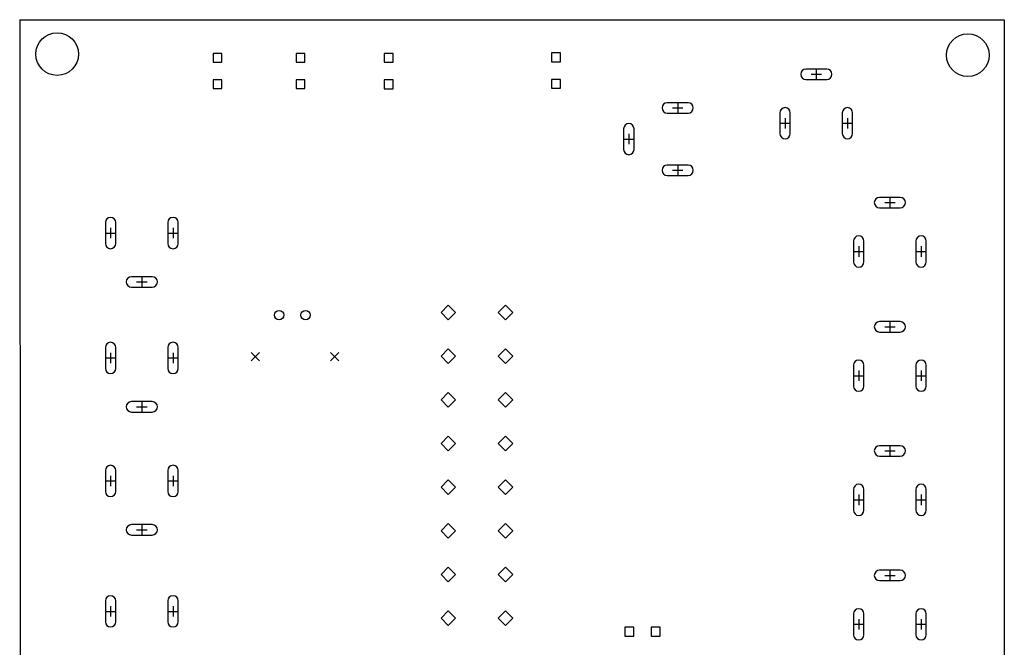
# Model space of a CAD drawing. Extents: x -2 to 95, y -116 to 0.
# Tile 5 of 5: x 0 to 95, y -60 to 0. Entities that reach past the tile are written whole.
import ezdxf

# ---------------------------------------------------------------- set-up
doc = ezdxf.new("R2010")
doc.units = 0
doc.layers.add('BLACK', color=7, linetype='CONTINUOUS')

msp = doc.modelspace()

# ---------------------------------------------------------------- linework, layer by layer
at = {"layer": 'BLACK', "linetype": 'CONTINUOUS'}
for p, q in [((0, 0), (94.72, 0)), ((0, 0), (0.07, -94.85)), ((94.72, 0), (94.73, -94.86)), ((19.450733, -3.239267), (18.609267, -3.239267)), ((18.609267, -3.239267), (18.609267, -4.080733)), ((19.450733, -4.080733), (19.450733, -3.239267)), ((27.426333, -3.239267), (26.584867, -3.239267)), ((26.584867, -3.239267), (26.584867, -4.080733)), ((27.426333, -4.080733), (27.426333, -3.239267)), ((35.922733, -3.248867), (35.081267, -3.248867)), ((35.081267, -3.248867), (35.081267, -4.090333)), ((35.922733, -4.090333), (35.922733, -3.248867)), ((52.016333, -3.199267), (51.174867, -3.199267)), ((51.174867, -3.199267), (51.174867, -4.040733)), ((52.016333, -4.040733), (52.016333, -3.199267)), ((18.609267, -4.080733), (19.450733, -4.080733)), ((26.584867, -4.080733), (27.426333, -4.080733)), ((35.081267, -4.090333), (35.922733, -4.090333)), ((51.174867, -4.040733), (52.016333, -4.040733)), ((77.64, -4.7475), (75.64, -4.7475)), ((76.14, -5.2475), (77.14, -5.2475)), ((76.64, -4.7475), (76.64, -5.7475)), ((19.450733, -5.779267), (18.609267, -5.779267)), ((18.609267, -5.779267), (18.609267, -6.620733)), ((18.609267, -6.620733), (19.450733, -6.620733)), ((19.450733, -6.620733), (19.450733, -5.779267)), ((27.426333, -5.779267), (26.584867, -5.779267)), ((26.584867, -5.779267), (26.584867, -6.620733)), ((26.584867, -6.620733), (27.426333, -6.620733)), ((27.426333, -6.620733), (27.426333, -5.779267)), ((35.922733, -5.788867), (35.081267, -5.788867)), ((35.081267, -5.788867), (35.081267, -6.630333)), ((35.081267, -6.630333), (35.922733, -6.630333)), ((35.922733, -6.630333), (35.922733, -5.788867)), ((52.016333, -5.739267), (51.174867, -5.739267)), ((51.174867, -5.739267), (51.174867, -6.580733)), ((51.174867, -6.580733), (52.016333, -6.580733)), ((52.016333, -6.580733), (52.016333, -5.739267)), ((75.64, -5.7475), (77.64, -5.7475)), ((64.3075, -7.975), (62.3075, -7.975)), ((62.8075, -8.475), (63.8075, -8.475)), ((63.3075, -7.975), (63.3075, -8.975)), ((62.3075, -8.975), (64.3075, -8.975)), ((73.14, -8.9475), (73.14, -10.9475)), ((73.64, -9.4475), (73.64, -10.4475)), ((74.14, -10.9475), (74.14, -8.9475)), ((79.14, -8.9475), (79.14, -10.9475)), ((79.64, -9.4475), (79.64, -10.4475)), ((80.14, -10.9475), (80.14, -8.9475)), ((73.14, -9.9475), (74.14, -9.9475)), ((79.14, -9.9475), (80.14, -9.9475)), ((58.1075, -10.475), (58.1075, -12.475)), ((58.6075, -10.975), (58.6075, -11.975)), ((59.1075, -12.475), (59.1075, -10.475)), ((58.1075, -11.475), (59.1075, -11.475)), ((64.3075, -13.975), (62.3075, -13.975)), ((63.3075, -13.975), (63.3075, -14.975)), ((62.3075, -14.975), (64.3075, -14.975)), ((62.8075, -14.475), (63.8075, -14.475)), ((84.72, -17.0775), (82.72, -17.0775)), ((83.22, -17.5775), (84.22, -17.5775)), ((83.72, -17.0775), (83.72, -18.0775)), ((82.72, -18.0775), (84.72, -18.0775)), ((8.25, -19.5067), (8.25, -21.5067)), ((9.25, -21.5067), (9.25, -19.5067)), ((14.25, -19.5067), (14.25, -21.5067)), ((15.25, -21.5067), (15.25, -19.5067)), ((8.25, -20.5067), (9.25, -20.5067)), ((8.75, -20.0067), (8.75, -21.0067)), ((14.25, -20.5067), (15.25, -20.5067)), ((14.75, -20.0067), (14.75, -21.0067)), ((80.22, -21.2775), (80.22, -23.2775)), ((80.72, -21.7775), (80.72, -22.7775)), ((81.22, -23.2775), (81.22, -21.2775)), ((86.22, -21.2775), (86.22, -23.2775)), ((86.72, -21.7775), (86.72, -22.7775)), ((87.22, -23.2775), (87.22, -21.2775)), ((80.22, -22.2775), (81.22, -22.2775)), ((86.22, -22.2775), (87.22, -22.2775)), ((12.75, -24.7067), (10.75, -24.7067)), ((11.25, -25.2067), (12.25, -25.2067)), ((11.75, -24.7067), (11.75, -25.7067)), ((10.75, -25.7067), (12.75, -25.7067)), ((41.237, -27.43), (40.537, -28.13)), ((41.937, -28.13), (41.237, -27.43)), ((46.737, -27.43), (46.037, -28.13)), ((47.437, -28.13), (46.737, -27.43)), ((40.537, -28.13), (41.237, -28.83)), ((41.237, -28.83), (41.937, -28.13)), ((46.037, -28.13), (46.737, -28.83)), ((46.737, -28.83), (47.437, -28.13)), ((84.72, -29.0175), (82.72, -29.0175)), ((83.72, -29.0175), (83.72, -30.0175)), ((82.72, -30.0175), (84.72, -30.0175)), ((83.22, -29.5175), (84.22, -29.5175)), ((8.25, -31.5067), (8.25, -33.5067)), ((8.75, -32.0067), (8.75, -33.0067)), ((9.25, -33.5067), (9.25, -31.5067)), ((14.25, -31.5067), (14.25, -33.5067)), ((14.75, -32.0067), (14.75, -33.0067)), ((15.25, -33.5067), (15.25, -31.5067)), ((22.281, -31.994), (23.081, -32.794)), ((23.081, -31.994), (22.281, -32.794)), ((29.901, -31.994), (30.701, -32.794)), ((30.701, -31.994), (29.901, -32.794)), ((41.237, -31.63), (40.537, -32.33)), ((41.937, -32.33), (41.237, -31.63)), ((46.737, -31.63), (46.037, -32.33)), ((47.437, -32.33), (46.737, -31.63)), ((8.25, -32.5067), (9.25, -32.5067)), ((14.25, -32.5067), (15.25, -32.5067)), ((40.537, -32.33), (41.237, -33.03)), ((41.237, -33.03), (41.937, -32.33)), ((46.037, -32.33), (46.737, -33.03)), ((46.737, -33.03), (47.437, -32.33)), ((80.22, -33.2175), (80.22, -35.2175)), ((80.72, -33.7175), (80.72, -34.7175)), ((81.22, -35.2175), (81.22, -33.2175)), ((86.22, -33.2175), (86.22, -35.2175)), ((86.72, -33.7175), (86.72, -34.7175)), ((87.22, -35.2175), (87.22, -33.2175)), ((80.22, -34.2175), (81.22, -34.2175)), ((86.22, -34.2175), (87.22, -34.2175)), ((41.237, -35.83), (40.537, -36.53)), ((41.937, -36.53), (41.237, -35.83)), ((46.737, -35.83), (46.037, -36.53)), ((47.437, -36.53), (46.737, -35.83)), ((12.75, -36.7067), (10.75, -36.7067)), ((11.75, -36.7067), (11.75, -37.7067)), ((40.537, -36.53), (41.237, -37.23)), ((41.237, -37.23), (41.937, -36.53)), ((46.037, -36.53), (46.737, -37.23)), ((46.737, -37.23), (47.437, -36.53)), ((10.75, -37.7067), (12.75, -37.7067)), ((11.25, -37.2067), (12.25, -37.2067)), ((41.237, -40.03), (40.537, -40.73)), ((40.537, -40.73), (41.237, -41.43)), ((41.937, -40.73), (41.237, -40.03)), ((41.237, -41.43), (41.937, -40.73)), ((46.737, -40.03), (46.037, -40.73)), ((46.037, -40.73), (46.737, -41.43)), ((47.437, -40.73), (46.737, -40.03)), ((46.737, -41.43), (47.437, -40.73)), ((84.72, -40.9475), (82.72, -40.9475)), ((83.22, -41.4475), (84.22, -41.4475)), ((83.72, -40.9475), (83.72, -41.9475)), ((82.72, -41.9475), (84.72, -41.9475)), ((8.25, -43.33), (8.25, -45.33)), ((9.25, -45.33), (9.25, -43.33)), ((14.25, -43.33), (14.25, -45.33)), ((15.25, -45.33), (15.25, -43.33)), ((8.25, -44.33), (9.25, -44.33)), ((8.75, -43.83), (8.75, -44.83)), ((14.25, -44.33), (15.25, -44.33)), ((14.75, -43.83), (14.75, -44.83)), ((41.237, -44.23), (40.537, -44.93)), ((41.937, -44.93), (41.237, -44.23)), ((46.737, -44.23), (46.037, -44.93)), ((47.437, -44.93), (46.737, -44.23)), ((40.537, -44.93), (41.237, -45.63)), ((41.237, -45.63), (41.937, -44.93)), ((46.037, -44.93), (46.737, -45.63)), ((46.737, -45.63), (47.437, -44.93)), ((80.22, -45.1475), (80.22, -47.1475)), ((81.22, -47.1475), (81.22, -45.1475)), ((86.22, -45.1475), (86.22, -47.1475)), ((87.22, -47.1475), (87.22, -45.1475)), ((80.22, -46.1475), (81.22, -46.1475)), ((80.72, -45.6475), (80.72, -46.6475)), ((86.22, -46.1475), (87.22, -46.1475)), ((86.72, -45.6475), (86.72, -46.6475)), ((12.75, -48.53), (10.75, -48.53)), ((11.25, -49.03), (12.25, -49.03)), ((11.75, -48.53), (11.75, -49.53)), ((41.237, -48.43), (40.537, -49.13)), ((40.537, -49.13), (41.237, -49.83)), ((41.937, -49.13), (41.237, -48.43)), ((41.237, -49.83), (41.937, -49.13)), ((46.737, -48.43), (46.037, -49.13)), ((46.037, -49.13), (46.737, -49.83)), ((47.437, -49.13), (46.737, -48.43)), ((46.737, -49.83), (47.437, -49.13)), ((10.75, -49.53), (12.75, -49.53)), ((41.237, -52.63), (40.537, -53.33)), ((41.937, -53.33), (41.237, -52.63)), ((46.737, -52.63), (46.037, -53.33)), ((47.437, -53.33), (46.737, -52.63)), ((84.72, -52.9075), (82.72, -52.9075)), ((83.72, -52.9075), (83.72, -53.9075)), ((40.537, -53.33), (41.237, -54.03)), ((41.237, -54.03), (41.937, -53.33)), ((46.037, -53.33), (46.737, -54.03)), ((46.737, -54.03), (47.437, -53.33)), ((82.72, -53.9075), (84.72, -53.9075)), ((83.22, -53.4075), (84.22, -53.4075)), ((8.25, -55.8658), (8.25, -57.8658)), ((9.25, -57.8658), (9.25, -55.8658)), ((14.25, -55.8658), (14.25, -57.8658)), ((15.25, -57.8658), (15.25, -55.8658)), ((8.75, -56.3658), (8.75, -57.3658)), ((14.75, -56.3658), (14.75, -57.3658)), ((41.237, -56.83), (40.537, -57.53)), ((41.937, -57.53), (41.237, -56.83)), ((46.737, -56.83), (46.037, -57.53)), ((47.437, -57.53), (46.737, -56.83)), ((8.25, -56.8658), (9.25, -56.8658)), ((14.25, -56.8658), (15.25, -56.8658)), ((40.537, -57.53), (41.237, -58.23)), ((41.237, -58.23), (41.937, -57.53)), ((46.037, -57.53), (46.737, -58.23)), ((46.737, -58.23), (47.437, -57.53)), ((80.22, -57.1075), (80.22, -59.1075)), ((80.72, -57.6075), (80.72, -58.6075)), ((81.22, -59.1075), (81.22, -57.1075)), ((86.22, -57.1075), (86.22, -59.1075)), ((86.72, -57.6075), (86.72, -58.6075)), ((87.22, -59.1075), (87.22, -57.1075)), ((59.070733, -58.399267), (58.229267, -58.399267)), ((58.229267, -58.399267), (58.229267, -59.240733)), ((59.070733, -59.240733), (59.070733, -58.399267)), ((61.610733, -58.399267), (60.769267, -58.399267)), ((60.769267, -58.399267), (60.769267, -59.240733)), ((61.610733, -59.240733), (61.610733, -58.399267)), ((80.22, -58.1075), (81.22, -58.1075)), ((86.22, -58.1075), (87.22, -58.1075)), ((58.229267, -59.240733), (59.070733, -59.240733)), ((60.769267, -59.240733), (61.610733, -59.240733))]:
    msp.add_line(p, q, dxfattribs=at)
at = {"layer": 'BLACK'}
for centre, radius in [((3.6068, -3.302), 2.05), ((91.2188, -3.4036), 2.05), ((24.961, -28.394), 0.45), ((27.501, -28.394), 0.45)]:
    msp.add_circle(centre, radius, dxfattribs=at)
for centre, start, end in [((75.64, -5.2475), 90, 270), ((77.64, -5.2475), 270, 450), ((62.3075, -8.475), 90, 270), ((64.3075, -8.475), 270, 450), ((73.64, -8.9475), 0, 180), ((79.64, -8.9475), 0, 180), ((58.6075, -10.475), 360, 540), ((73.64, -10.9475), 180, 360), ((79.64, -10.9475), 180, 360), ((58.6075, -12.475), 180, 360), ((62.3075, -14.475), 90, 270), ((64.3075, -14.475), 270, 450), ((82.72, -17.5775), 90, 270), ((84.72, -17.5775), 270, 450), ((8.75, -19.5067), 0, 180), ((14.75, -19.5067), 0, 180), ((80.72, -21.2775), 0, 180), ((86.72, -21.2775), 0, 180), ((8.75, -21.5067), -180, 0), ((14.75, -21.5067), -180, 0), ((80.72, -23.2775), 180, 360), ((86.72, -23.2775), 180, 360), ((10.75, -25.2067), 90, 270), ((12.75, -25.2067), -90, 90), ((82.72, -29.5175), 90, 270), ((84.72, -29.5175), 270, 450), ((8.75, -31.5067), 0, 180), ((14.75, -31.5067), 0, 180), ((80.72, -33.2175), 0, 180), ((86.72, -33.2175), 0, 180), ((8.75, -33.5067), -180, 0), ((14.75, -33.5067), -180, 0), ((80.72, -35.2175), 180, 360), ((86.72, -35.2175), 180, 360), ((10.75, -37.2067), 90, 270), ((12.75, -37.2067), -90, 90), ((82.72, -41.4475), 90, 270), ((84.72, -41.4475), 270, 450), ((8.75, -43.33), 0, 180), ((14.75, -43.33), 0, 180), ((8.75, -45.33), -180, 0), ((14.75, -45.33), -180, 0), ((80.72, -45.1475), 0, 180), ((86.72, -45.1475), 0, 180), ((80.72, -47.1475), 180, 360), ((86.72, -47.1475), 180, 360), ((10.75, -49.03), 90, 270), ((12.75, -49.03), -90, 90), ((82.72, -53.4075), 90, 270), ((84.72, -53.4075), 270, 450), ((8.75, -55.8658), 0, 180), ((14.75, -55.8658), 0, 180), ((80.72, -57.1075), 0, 180), ((86.72, -57.1075), 0, 180), ((8.75, -57.8658), -180, 0), ((14.75, -57.8658), -180, 0), ((80.72, -59.1075), 180, 360), ((86.72, -59.1075), 180, 360)]:
    msp.add_arc(centre, 0.5, start, end, dxfattribs=at)

doc.saveas('drawing.dxf')
